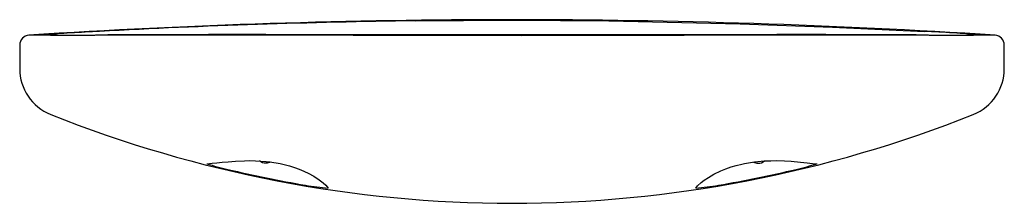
# Model space of a CAD drawing. Header units: millimetres. Extents: x 559.464 to 559.764, y 191.311 to 191.367.
import ezdxf

# ---------------------------------------------------------------- set-up
doc = ezdxf.new("R2010")
doc.units = ezdxf.units.MM
doc.layers.add('SANINDUSA', color=3, linetype='Continuous')

msp = doc.modelspace()

# ---------------------------------------------------------------- linework, layer by layer
at = {"layer": 'SANINDUSA'}
for p, q in [((559.5032711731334, 191.3622951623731), (559.4911332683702, 191.3622381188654)), ((559.5034209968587, 191.3622956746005), (559.5032711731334, 191.3622951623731)), ((559.5043830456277, 191.3622988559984), (559.5034209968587, 191.3622956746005)), ((559.5864562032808, 191.3622599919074), (559.5860023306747, 191.3622605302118)), ((559.5887130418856, 191.3622574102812), (559.5864562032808, 191.3622599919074)), ((559.5891896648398, 191.3622568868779), (559.5887130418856, 191.3622574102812)), ((559.5891984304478, 191.3622622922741), (559.5887220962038, 191.3622629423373)), ((559.6135698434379, 191.3622426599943), (559.5891896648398, 191.3622568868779)), ((559.6141270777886, 191.3622426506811), (559.6135698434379, 191.3622426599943)), ((559.6163837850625, 191.3622427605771), (559.6141270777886, 191.3622426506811)), ((559.61694016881, 191.3622428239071), (559.6163837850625, 191.3622427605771)), ((559.6413357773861, 191.3622592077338), (559.61694016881, 191.3622428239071)), ((559.6417979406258, 191.3622597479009), (559.6413357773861, 191.3622592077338)), ((559.6440547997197, 191.362262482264), (559.6417979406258, 191.3622597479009)), ((559.6444922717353, 191.3622630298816), (559.6440547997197, 191.362262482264)), ((559.7248330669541, 191.3622963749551), (559.7247200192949, 191.362296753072)), ((559.7270907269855, 191.3622882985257), (559.7248330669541, 191.3622963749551)), ((559.7273558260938, 191.3622872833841), (559.7270907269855, 191.3622882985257)), ((559.737327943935, 191.3622381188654), (559.7273558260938, 191.3622872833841)), ((559.7573865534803, 191.3622965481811), (559.7574303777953, 191.3622829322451)), ((559.4642350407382, 191.3591554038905), (559.4642350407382, 191.3519837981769)), ((559.764226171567, 191.3519837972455), (559.764226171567, 191.3591554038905))]:
    msp.add_line(p, q, dxfattribs=at)
at = {"layer": 'SANINDUSA', "flags": 128}
for points in [[(559.5847629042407, 191.3665238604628), (559.6142326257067, 191.366717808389), (559.6436983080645, 191.3665238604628)], [(559.6436983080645, 191.3665238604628), (559.6837595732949, 191.3656481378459), (559.7118320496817, 191.3646341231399), (559.7398749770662, 191.3633208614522)], [(559.4710308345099, 191.3622829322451), (559.4710295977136, 191.3622829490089), (559.4710707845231, 191.3622962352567)], [(559.4759937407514, 191.3622034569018), (559.4730128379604, 191.3622585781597), (559.4710308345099, 191.3622829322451)], [(559.4871631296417, 191.3621706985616), (559.5131755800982, 191.3622435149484), (559.5393486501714, 191.3622209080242), (559.5658104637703, 191.3621651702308), (559.5923503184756, 191.3621168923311), (559.6171408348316, 191.3621056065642), (559.6419359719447, 191.3621273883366), (559.6666835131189, 191.3621732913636), (559.6916752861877, 191.3622276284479), (559.7165647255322, 191.3622442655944), (559.7412980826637, 191.3621706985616)], [(559.5860023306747, 191.3622605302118), (559.5742026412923, 191.3622765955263), (559.5566982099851, 191.3623040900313), (559.5392349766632, 191.3623263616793), (559.5217747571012, 191.3623305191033), (559.5043830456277, 191.3622988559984)], [(559.7247200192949, 191.362296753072), (559.7098270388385, 191.3623278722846), (559.6948735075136, 191.362330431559), (559.669742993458, 191.3623008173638), (559.6444922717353, 191.3622630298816)], [(559.5212533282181, 191.3230393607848), (559.5229253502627, 191.3231553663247), (559.5242670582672, 191.3232843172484), (559.5259188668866, 191.3234539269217), (559.5277257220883, 191.3236370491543), (559.5299657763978, 191.3238170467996), (559.532757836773, 191.3239409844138), (559.5343235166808, 191.3239595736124), (559.5360657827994, 191.323927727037), (559.5376523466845, 191.3238470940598), (559.53934311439, 191.3237037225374), (559.5404821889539, 191.3235714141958), (559.5435856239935, 191.3230539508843), (559.5464117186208, 191.322361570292), (559.5482912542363, 191.3217679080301), (559.5499150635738, 191.3211573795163), (559.5521202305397, 191.3201599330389), (559.5538172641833, 191.3192271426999), (559.5554987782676, 191.318127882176), (559.556672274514, 191.3172014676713), (559.5574672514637, 191.3164536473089), (559.5582338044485, 191.3155711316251)], [(559.6702274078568, 191.3155711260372), (559.6707991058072, 191.3162551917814), (559.6718755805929, 191.3172674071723), (559.6728077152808, 191.3180071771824), (559.6740521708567, 191.3188614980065), (559.6757060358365, 191.3198304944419), (559.6778995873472, 191.3208861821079), (559.679332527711, 191.321465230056), (559.6809875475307, 191.3220402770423), (559.6825275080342, 191.3224944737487), (559.6842173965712, 191.3229126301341), (559.685053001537, 191.3230900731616), (559.6881246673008, 191.3235899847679), (559.6911170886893, 191.3238669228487), (559.6930429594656, 191.3239462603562), (559.6947783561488, 191.323957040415), (559.6972414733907, 191.323884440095), (559.6992888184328, 191.3237530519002), (559.7020864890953, 191.3235090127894), (559.7042009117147, 191.3232905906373), (559.7058196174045, 191.3231310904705), (559.7072078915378, 191.3230393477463)]]:
    msp.add_lwpolyline(points, dxfattribs=at)
at = {"layer": 'SANINDUSA'}
for centre, radius, start, end in [((559.6141995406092, 189.0694981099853), 2.29736898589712, 89.99922523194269, 93.6725665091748), ((559.6176180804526, 188.9344260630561), 2.432319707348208, 90.77396083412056, 93.04090456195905), ((559.6143001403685, 189.0706982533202), 2.296168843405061, 86.32647318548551, 90.0017350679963), ((559.4672350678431, 191.3591553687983), 0.003000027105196, 93.67582362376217, 180), ((559.4696777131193, 191.0756243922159), 0.2865369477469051, 89.2126488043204, 90.52689679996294), ((559.5643147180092, 189.9185608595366), 1.446743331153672, 93.00046744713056, 93.69532686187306), ((559.4746411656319, 193.5007774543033), 2.138643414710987, 269.9725121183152, 270.3354742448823), ((559.480444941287, 192.7243356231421), 1.36213943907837, 269.8127684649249, 270.4495885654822), ((559.7478079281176, 192.6333363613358), 1.271141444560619, 269.5276169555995, 270.2100260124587), ((559.677614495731, 190.1487203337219), 1.216195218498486, 86.23918444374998, 87.06558394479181), ((559.7527938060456, 193.1189481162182), 1.756815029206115, 269.6250822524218, 270.0669313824), ((559.7606201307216, 191.0080998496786), 0.3541974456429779, 90.515988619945, 91.31890905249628), ((559.7592588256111, 190.8664964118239), 0.49565751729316, 89.75035288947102, 90.51010150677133), ((559.7612261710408, 191.3591553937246), 0.0030000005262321, 0, 86.32465243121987), ((559.4792348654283, 191.3519837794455), 0.0149998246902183, 180, 248.256420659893), ((559.7492263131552, 191.3519838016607), 0.0149998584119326, 291.7436666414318, 0), ((559.6144289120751, 191.690399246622), 0.3794205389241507, 248.225012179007, 269.9700540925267), ((559.6139590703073, 191.6907794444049), 0.3798007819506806, 270.0409632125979, 291.7639700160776), ((559.5447806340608, 191.3969621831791), 0.0775765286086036, 252.3453659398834, 257.2118254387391), ((559.6806741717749, 191.4080115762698), 0.089018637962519, 283.1010394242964, 287.3416753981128), ((559.6162716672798, 191.6965699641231), 0.3855918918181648, 256.7065548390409, 260.3034630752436), ((559.6125801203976, 191.6946497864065), 0.3836333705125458, 279.6873397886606, 283.302617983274), ((559.5660338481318, 191.4009232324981), 0.0857077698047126, 260.1192129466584, 264.7784336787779), ((559.6638469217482, 191.390214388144), 0.074915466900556, 274.8857513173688, 280.216632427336)]:
    msp.add_arc(centre, radius, start, end, dxfattribs=at)
at = {"layer": 'SANINDUSA', "extrusion": (0, 0, -1)}
for start_param, end_param in [(3.141592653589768, 3.828249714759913), (2.641984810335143, 3.141592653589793)]:
    msp.add_ellipse((559.5392306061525, 191.3263231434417), major_axis=(-5.5e-15, 0.0031751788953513), ratio=0.944828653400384, start_param=start_param, end_param=end_param, dxfattribs=at)
at = {"layer": 'SANINDUSA'}
for start_param, end_param in [(2.641984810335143, 3.141592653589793), (3.141592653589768, 3.828249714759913)]:
    msp.add_ellipse((559.6892306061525, 191.3263231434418), major_axis=(0, 0.0031751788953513), ratio=0.944828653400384, start_param=start_param, end_param=end_param, dxfattribs=at)

doc.saveas('drawing.dxf')
